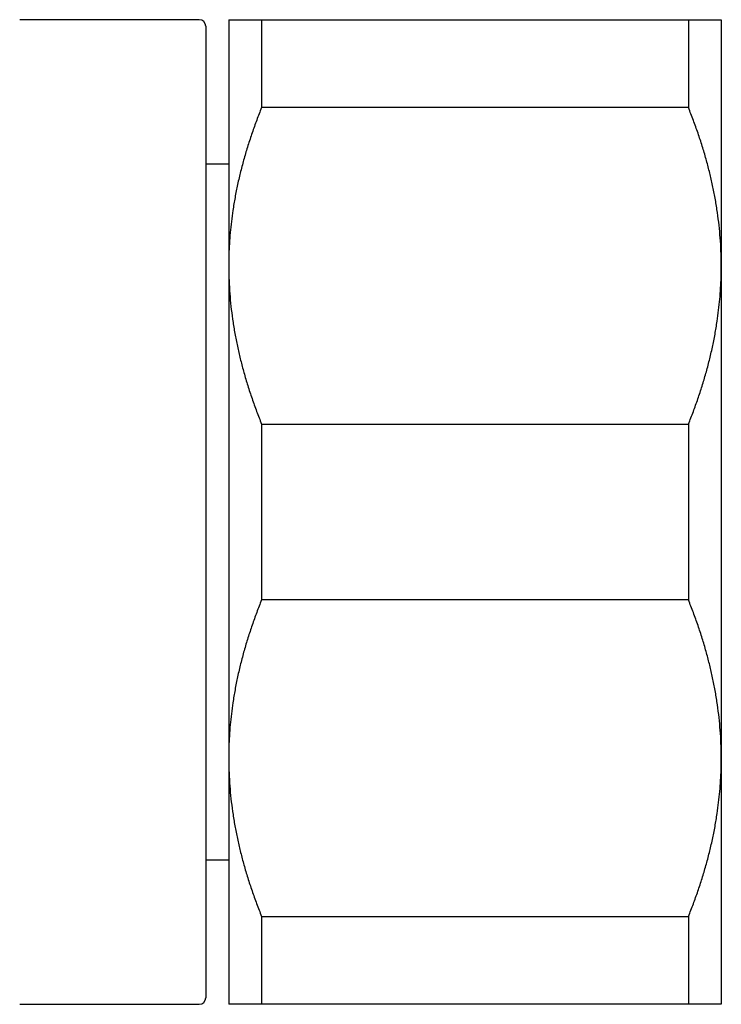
# Model space of a CAD drawing. Header units: millimetres. Extents: x 8 to 907, y 12 to 438.
# Tile 3 of 15: x 215 to 236, y 386 to 416. Entities that reach past the tile are written whole.
import ezdxf

# ---------------------------------------------------------------- set-up
doc = ezdxf.new("R2010")
doc.units = ezdxf.units.MM

msp = doc.modelspace()

# ---------------------------------------------------------------- linework, layer by layer
at = {"color": 7, "linetype": 'Continuous', "lineweight": 30}
for p, q in [((214.663, 415.969), (214.66, 415.969)), ((220.125, 415.969), (214.663, 415.969)), ((221.025, 415.969), (221.025, 408.469)), ((222.025, 415.969), (222.025, 413.291)), ((222.025, 415.969), (235.025, 415.969)), ((235.025, 415.969), (235.025, 413.291)), ((236.025, 415.969), (236.025, 408.469)), ((220.325, 415.769), (220.325, 386.169)), ((235.025, 413.291), (222.025, 413.291)), ((221.025, 411.569), (220.325, 411.569)), ((221.025, 408.469), (221.025, 393.469)), ((236.025, 408.469), (236.025, 393.469)), ((222.025, 403.647), (222.025, 398.291)), ((222.025, 403.647), (235.025, 403.647)), ((235.025, 403.647), (235.025, 398.291)), ((235.025, 398.291), (222.025, 398.291)), ((221.025, 393.469), (221.025, 385.969)), ((236.025, 393.469), (236.025, 385.969)), ((220.325, 390.369), (221.025, 390.369)), ((222.025, 388.647), (235.025, 388.647)), ((222.025, 388.647), (222.025, 385.969)), ((235.025, 388.647), (235.025, 385.969)), ((214.663, 385.969), (220.125, 385.969)), ((214.663, 385.969), (214.663, 385.969)), ((235.025, 385.969), (222.025, 385.969))]:
    msp.add_line(p, q, dxfattribs=at)
for centre, start, end in [((220.125, 415.769), 360, 90), ((220.125, 386.169), 270, 0)]:
    msp.add_arc(centre, 0.2, start, end, dxfattribs=at)
for points, knots in [([(221.025, 415.969), (221.026, 415.969), (221.026, 415.969), (221.036, 415.969), (221.062, 415.969), (221.101, 415.969), (221.153, 415.969), (221.218, 415.969), (221.296, 415.969), (221.385, 415.969), (221.487, 415.969), (221.603, 415.969), (221.732, 415.969), (221.872, 415.969), (221.974, 415.969), (222.025, 415.969)], [0, 0, 0, 0, 0.031425, 0.110773, 0.190157, 0.269542, 0.348893, 0.42894, 0.508988, 0.58762, 0.666253, 0.749675, 0.833122, 0.916573, 1, 1, 1, 1]), ([(235.025, 415.969), (235.074, 415.969), (235.171, 415.969), (235.306, 415.969), (235.43, 415.969), (235.545, 415.969), (235.648, 415.969), (235.74, 415.969), (235.82, 415.969), (235.883, 415.969), (235.932, 415.969), (235.97, 415.969), (235.998, 415.969), (236.017, 415.969), (236.024, 415.969), (236.025, 415.969), (236.025, 415.969)], [0, 0, 0, 0, 0.079536, 0.159092, 0.238645, 0.318177, 0.398178, 0.478178, 0.557348, 0.636517, 0.702909, 0.769332, 0.835764, 0.902185, 0.968576, 1, 1, 1, 1]), ([(222.025, 413.291), (221.975, 413.164), (221.875, 412.909), (221.737, 412.523), (221.609, 412.135), (221.492, 411.743), (221.387, 411.348), (221.294, 410.951), (221.215, 410.554), (221.152, 410.177), (221.105, 409.82), (221.069, 409.483), (221.044, 409.145), (221.028, 408.807), (221.026, 408.582), (221.025, 408.469)], [0, 0, 0, 0, 0.0820244, 0.1640715, 0.2461145, 0.3281336, 0.4106723, 0.4932103, 0.5748314, 0.656452, 0.72514, 0.793862, 0.8625942, 0.9313139, 1, 1, 1, 1]), ([(236.025, 408.469), (236.025, 408.525), (236.024, 408.711), (236.014, 409.026), (235.988, 409.416), (235.949, 409.804), (235.896, 410.192), (235.831, 410.58), (235.753, 410.965), (235.664, 411.345), (235.562, 411.729), (235.447, 412.118), (235.318, 412.512), (235.178, 412.903), (235.076, 413.162), (235.025, 413.291)], [0, 0, 0, 0, 0.034083, 0.113223, 0.192397, 0.271573, 0.350714, 0.430546, 0.510378, 0.588808, 0.667237, 0.750413, 0.833614, 0.916819, 1, 1, 1, 1]), ([(221.025, 408.469), (221.026, 408.413), (221.026, 408.227), (221.037, 407.912), (221.063, 407.523), (221.102, 407.135), (221.155, 406.746), (221.22, 406.359), (221.298, 405.974), (221.387, 405.593), (221.488, 405.209), (221.604, 404.82), (221.733, 404.426), (221.873, 404.035), (221.975, 403.777), (222.025, 403.647)], [0, 0, 0, 0, 0.034083, 0.113223, 0.192397, 0.271573, 0.350714, 0.430546, 0.510378, 0.588808, 0.667237, 0.750413, 0.833614, 0.916819, 1, 1, 1, 1]), ([(235.025, 403.647), (235.076, 403.775), (235.176, 404.03), (235.314, 404.415), (235.442, 404.804), (235.558, 405.195), (235.664, 405.591), (235.756, 405.987), (235.836, 406.385), (235.898, 406.762), (235.946, 407.119), (235.981, 407.455), (236.007, 407.793), (236.022, 408.131), (236.024, 408.356), (236.025, 408.469)], [0, 0, 0, 0, 0.082024, 0.164071, 0.246115, 0.328134, 0.410672, 0.49321, 0.574831, 0.656452, 0.72514, 0.793862, 0.862594, 0.931314, 1, 1, 1, 1]), ([(222.025, 398.291), (221.975, 398.164), (221.875, 397.909), (221.737, 397.523), (221.609, 397.135), (221.492, 396.743), (221.387, 396.348), (221.294, 395.951), (221.215, 395.554), (221.152, 395.177), (221.105, 394.82), (221.069, 394.483), (221.044, 394.145), (221.028, 393.807), (221.026, 393.582), (221.025, 393.469)], [0, 0, 0, 0, 0.082024, 0.164071, 0.246115, 0.328134, 0.410672, 0.49321, 0.574831, 0.656452, 0.72514, 0.793862, 0.862594, 0.931314, 1, 1, 1, 1]), ([(236.025, 393.469), (236.025, 393.525), (236.024, 393.711), (236.014, 394.026), (235.988, 394.416), (235.949, 394.804), (235.896, 395.192), (235.831, 395.58), (235.753, 395.965), (235.664, 396.345), (235.562, 396.729), (235.447, 397.118), (235.318, 397.512), (235.178, 397.903), (235.076, 398.162), (235.025, 398.291)], [0, 0, 0, 0, 0.034083, 0.113223, 0.192397, 0.271573, 0.350714, 0.430546, 0.510378, 0.588808, 0.667237, 0.750413, 0.833614, 0.916819, 1, 1, 1, 1]), ([(221.025, 393.469), (221.026, 393.413), (221.026, 393.227), (221.037, 392.912), (221.063, 392.523), (221.102, 392.135), (221.155, 391.746), (221.22, 391.359), (221.298, 390.974), (221.387, 390.593), (221.488, 390.209), (221.604, 389.82), (221.733, 389.426), (221.873, 389.035), (221.975, 388.777), (222.025, 388.647)], [0, 0, 0, 0, 0.034083, 0.113223, 0.192397, 0.271573, 0.350714, 0.430546, 0.510378, 0.588808, 0.667237, 0.750413, 0.833614, 0.916819, 1, 1, 1, 1]), ([(235.025, 388.647), (235.076, 388.775), (235.176, 389.03), (235.314, 389.415), (235.442, 389.804), (235.558, 390.195), (235.664, 390.591), (235.756, 390.987), (235.836, 391.385), (235.898, 391.762), (235.946, 392.119), (235.981, 392.455), (236.007, 392.793), (236.022, 393.131), (236.024, 393.356), (236.025, 393.469)], [0, 0, 0, 0, 0.082024, 0.164071, 0.246115, 0.328134, 0.410672, 0.49321, 0.574831, 0.656452, 0.72514, 0.793862, 0.862594, 0.931314, 1, 1, 1, 1]), ([(222.025, 385.969), (221.977, 385.969), (221.88, 385.969), (221.746, 385.969), (221.628, 385.969), (221.525, 385.969), (221.43, 385.969), (221.34, 385.969), (221.262, 385.969), (221.199, 385.969), (221.15, 385.969), (221.113, 385.969), (221.086, 385.969), (221.067, 385.969), (221.051, 385.969), (221.039, 385.969), (221.031, 385.969), (221.026, 385.969), (221.026, 385.969), (221.025, 385.969)], [0, 0, 0, 0, 0.0794425, 0.1588861, 0.238329, 0.3049084, 0.3714875, 0.4512098, 0.5309313, 0.5937299, 0.656536, 0.7193339, 0.7607444, 0.802155, 0.8435657, 0.8849764, 0.9267761, 0.9685758, 1, 1, 1, 1]), ([(236.025, 385.969), (236.025, 385.969), (236.024, 385.969), (236.014, 385.969), (235.989, 385.969), (235.95, 385.969), (235.898, 385.969), (235.832, 385.969), (235.755, 385.969), (235.666, 385.969), (235.564, 385.969), (235.448, 385.969), (235.318, 385.969), (235.178, 385.969), (235.076, 385.969), (235.025, 385.969)], [0, 0, 0, 0, 0.031425, 0.110773, 0.190157, 0.269542, 0.348893, 0.42894, 0.508988, 0.58762, 0.666253, 0.749675, 0.833122, 0.916573, 1, 1, 1, 1])]:
    msp.add_open_spline(points, degree=3, knots=knots, dxfattribs=at)

doc.saveas('drawing.dxf')
